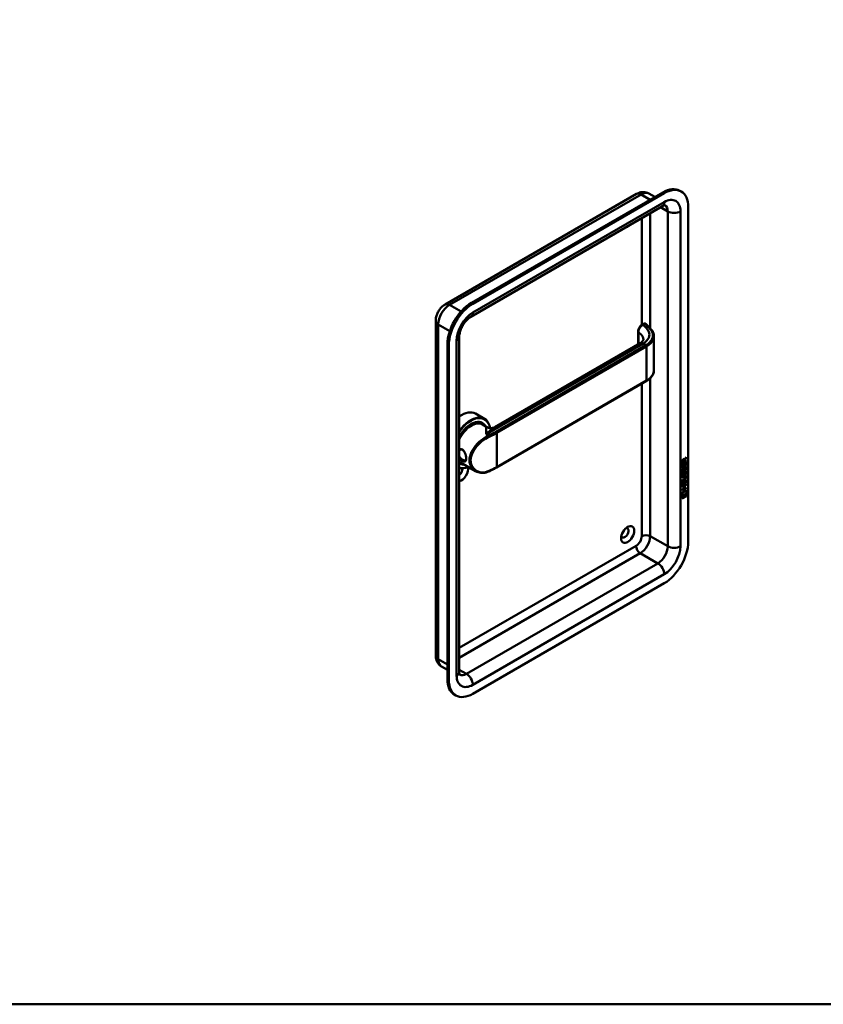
# Model space of a CAD drawing. Header units: millimetres. Extents: x 20 to 833, y 20 to 574.
# Tile 2 of 4: x 273 to 435, y 20 to 218. Entities that reach past the tile are written whole.
import ezdxf

# ---------------------------------------------------------------- set-up
doc = ezdxf.new("R2010")
doc.units = ezdxf.units.MM
doc.header["$LTSCALE"] = 2
for name, color, linetype, lineweight in [('Sichtbare Kanten(DIN)', 7, 'Continuous', 50), ('Sichtbare tangentiale Kanten(DIN)', 7, 'Continuous', 50), ('Skizziergeometrie(DIN)', 7, 'Continuous', 50)]:
    doc.layers.add(name, color=color, linetype=linetype, lineweight=lineweight)

# ---------------------------------------------------------------- blocks, each defined once
blk = doc.blocks.new('Ränder Standardrahmen')
at = {"layer": 'Skizziergeometrie(DIN)', "flags": 128}
blk.add_lwpolyline([(10, 10), (10, 287), (410, 287), (410, 10), (10, 10)], dxfattribs=at)

msp = doc.modelspace()

# ---------------------------------------------------------------- linework, layer by layer
at = {"layer": 'Sichtbare Kanten(DIN)'}
for p, q in [((358.616, 160.629), (397.083, 182.838)), ((402.367, 183.157), (363.901, 160.948)), ((402.65, 182.993), (364.183, 160.785)), ((399.583, 182.907), (400.759, 182.228)), ((406.05, 183.33), (405.767, 183.493)), ((363.811, 158.164), (402.277, 180.373)), ((407.458, 112.938), (407.458, 180.217)), ((356.727, 90.076), (356.727, 157.355)), ((398.56, 156.762), (398.193, 156.55)), ((397.411, 155.213), (397.411, 152.614)), ((359.092, 152.62), (359.092, 85.34)), ((359.375, 152.456), (359.375, 85.177)), ((361.458, 86.81), (361.458, 154.089)), ((368.628, 135.996), (397.807, 152.842)), ((400.577, 154.177), (400.577, 147.39)), ((368.95, 127.87), (399.073, 145.261)), ((364.721, 138.69), (366.531, 137.645)), ((365.974, 136.812), (366.144, 136.714)), ((366.101, 136.508), (367.008, 135.984)), ((364.947, 132.093), (364.947, 132.093)), ((361.458, 128.796), (361.544, 128.746)), ((361.701, 128.887), (364.725, 127.14)), ((407.04, 129.183), (406.274, 128.741)), ((407.083, 129.158), (406.274, 128.692)), ((406.274, 128.692), (406.275, 129.121)), ((406.331, 129.188), (406.331, 128.898)), ((406.373, 128.874), (406.331, 128.898)), ((406.374, 129.164), (406.373, 128.874)), ((406.373, 128.874), (406.661, 129.04)), ((406.618, 129.459), (406.576, 129.484)), ((406.626, 128.599), (406.724, 128.655)), ((406.661, 129.04), (406.661, 129.33)), ((406.682, 128.631), (406.682, 128.207)), ((406.745, 129.496), (406.703, 129.521)), ((407.041, 129.832), (406.718, 129.399)), ((406.718, 129.399), (406.718, 129.121)), ((406.76, 129.374), (406.718, 129.399)), ((406.76, 129.097), (406.718, 129.121)), ((406.724, 128.655), (406.724, 128.183)), ((406.745, 129.496), (407.083, 129.949)), ((407.083, 129.808), (406.76, 129.374)), ((406.76, 129.374), (406.76, 129.097)), ((406.76, 129.097), (407.083, 129.283)), ((406.984, 128.871), (407.083, 128.927)), ((406.984, 128.332), (406.984, 128.871)), ((407.04, 129.258), (407.04, 129.183)), ((407.083, 129.158), (407.04, 129.183)), ((407.04, 128.903), (407.04, 128.291)), ((407.041, 129.892), (407.041, 129.832)), ((407.083, 129.808), (407.041, 129.832)), ((407.083, 128.927), (407.082, 128.266)), ((407.083, 129.949), (407.083, 129.808)), ((407.083, 129.283), (407.083, 129.158)), ((406.274, 128.455), (406.373, 128.512)), ((406.274, 127.8), (406.274, 128.455)), ((407.04, 128.291), (406.274, 127.849)), ((407.082, 128.266), (406.274, 127.8)), ((406.322, 127.575), (406.418, 127.598)), ((406.322, 126.743), (406.418, 126.766)), ((406.33, 128.487), (406.33, 128.004)), ((406.372, 127.98), (406.33, 128.004)), ((406.335, 127.197), (406.337, 127.193)), ((406.405, 127.138), (406.363, 127.163)), ((406.373, 128.512), (406.372, 127.98)), ((406.372, 127.98), (406.625, 128.126)), ((406.378, 127.172), (406.38, 127.168)), ((406.571, 127.252), (406.574, 127.259)), ((406.625, 128.126), (406.626, 128.599)), ((406.721, 126.633), (406.678, 126.657)), ((406.721, 127.465), (406.679, 127.489)), ((406.724, 128.183), (406.682, 128.207)), ((406.735, 126.705), (406.692, 126.73)), ((406.735, 127.537), (406.693, 127.562)), ((406.724, 128.183), (406.984, 128.332)), ((406.788, 127.707), (406.745, 127.731)), ((406.787, 126.875), (406.745, 126.899)), ((406.825, 126.984), (406.821, 126.982)), ((406.825, 127.816), (406.822, 127.814)), ((406.868, 127.791), (406.825, 127.816)), ((406.867, 126.959), (406.825, 126.984)), ((406.868, 127.791), (406.864, 127.789)), ((406.867, 126.959), (406.864, 126.957)), ((406.947, 126.966), (406.904, 126.991)), ((406.947, 127.798), (406.905, 127.823)), ((407.026, 127.338), (406.984, 127.362)), ((407.082, 128.266), (407.04, 128.291)), ((406.271, 124.292), (406.272, 124.947)), ((407.037, 124.782), (406.271, 124.341)), ((407.08, 124.758), (406.271, 124.292)), ((406.272, 125.888), (406.738, 126.157)), ((406.702, 126.062), (406.272, 125.814)), ((406.745, 126.037), (406.272, 125.765)), ((406.272, 125.765), (406.272, 125.888)), ((406.272, 125.256), (406.744, 125.529)), ((406.695, 125.426), (406.272, 125.182)), ((406.737, 125.401), (406.272, 125.133)), ((406.272, 125.133), (406.272, 125.256)), ((406.272, 124.947), (406.37, 125.003)), ((406.328, 124.979), (406.328, 124.496)), ((406.335, 126.365), (406.337, 126.36)), ((406.405, 126.306), (406.362, 126.331)), ((406.37, 125.003), (406.37, 124.472)), ((406.377, 126.34), (406.379, 126.336)), ((406.571, 126.42), (406.574, 126.427)), ((406.623, 125.09), (406.722, 125.147)), ((406.623, 124.618), (406.623, 125.09)), ((406.679, 125.123), (406.679, 124.699)), ((406.722, 124.674), (406.679, 124.699)), ((406.722, 125.147), (406.722, 124.674)), ((406.722, 124.674), (406.981, 124.824)), ((406.939, 126.078), (406.896, 126.102)), ((406.981, 124.824), (406.982, 125.362)), ((406.982, 125.362), (407.08, 125.419)), ((407.026, 126.506), (406.983, 126.53)), ((406.993, 125.925), (406.993, 125.928)), ((407.038, 125.395), (407.037, 124.782)), ((407.08, 124.758), (407.037, 124.782)), ((407.08, 125.419), (407.08, 124.758)), ((406.12, 122.022), (406.25, 122.793)), ((407.185, 122.685), (406.129, 122.076)), ((406.25, 122.793), (407.1, 123.284)), ((407.036, 123.767), (406.27, 123.326)), ((407.079, 123.743), (406.27, 123.277)), ((406.27, 123.4), (406.622, 123.603)), ((406.27, 123.277), (406.27, 123.4)), ((406.271, 124.032), (407.079, 124.498)), ((406.58, 124.136), (406.271, 123.958)), ((406.622, 124.112), (406.271, 123.909)), ((406.271, 123.909), (406.271, 124.032)), ((406.37, 124.472), (406.328, 124.496)), ((406.37, 124.472), (406.623, 124.618)), ((406.622, 124.112), (406.58, 124.136)), ((406.622, 123.603), (406.622, 124.112)), ((406.681, 124.194), (406.68, 123.685)), ((406.723, 123.661), (406.68, 123.685)), ((407.037, 124.4), (406.681, 124.194)), ((406.723, 124.17), (406.681, 124.194)), ((407.079, 124.375), (406.723, 124.17)), ((406.723, 124.17), (406.723, 123.661)), ((406.723, 123.661), (407.079, 123.866)), ((407.036, 123.842), (407.036, 123.767)), ((407.079, 123.743), (407.036, 123.767)), ((407.037, 124.474), (407.037, 124.4)), ((407.079, 124.375), (407.037, 124.4)), ((407.067, 123.264), (407.185, 122.685)), ((407.079, 124.498), (407.079, 124.375)), ((407.079, 123.866), (407.079, 123.743)), ((407.1, 123.284), (407.227, 122.66)), ((407.227, 122.66), (407.185, 122.685)), ((407.227, 122.66), (406.12, 122.022)), ((406.25, 122.004), (407.098, 122.492)), ((407.055, 122.144), (406.25, 121.679)), ((407.097, 122.119), (406.25, 121.63)), ((406.25, 121.63), (406.25, 122.004)), ((407.055, 122.468), (407.055, 122.144)), ((407.097, 122.119), (407.055, 122.144)), ((407.098, 122.492), (407.097, 122.119)), ((364.183, 82.401), (402.65, 104.61)), ((357.916, 87.876), (359.092, 87.197)), ((360.783, 82.064), (360.501, 82.227))]:
    msp.add_line(p, q, dxfattribs=at)
for centre, major_axis, ratio, start_param, end_param in [((402.367, 177.604), (3.4, 5.889), 0.5773503, 0, 0.7853982), ((402.65, 177.441), (3.4, 5.889), 0.5773503, 5.4977871, 7.0685835), ((395.296, 177.768), (0.93, 1.611), 0.5773503, 3.5744147, 4.279567), ((363.901, 155.396), (-3.4, -5.889), 0.5773503, 3.9269908, 5.4977871), ((364.183, 155.232), (-3.4, -5.889), 0.5773503, 3.9269908, 5.4977871), ((398.66, 156.358), (0.053, 0.438), 0.7115312, 0.4902624, 0.4913997), ((398.973, 145.435), (0.1, -0.173), 0.5773503, 0, 0.0000274), ((361.921, 133.84), (2.8, 4.85), 0.5773503, 0, 0.9025257), ((363.731, 132.795), (2.8, 4.85), 0.5773503, 5.6589634, 7.6799693), ((363.787, 132.762), (2.76, 4.78), 0.5773503, 5.6778347, 7.7081085), ((363.787, 132.762), (2.34, 4.053), 0.5773503, 5.9355207, 7.849506), ((363.844, 132.73), (2.3, 3.984), 0.5773503, 5.9872224, 7.8921416), ((363.901, 132.697), (2.26, 3.914), 0.5773503, 6.0522438, 7.938463), ((363.901, 132.697), (2.2, 3.811), 0.5773503, 0, 1.6882468), ((363.759, 132.779), (2.32, 4.018), 0.5773503, 6.0274328, 7.0642824), ((363.674, 132.828), (2.3, 3.984), 0.5773503, 0, 0.2200524), ((363.618, 132.86), (2.32, 4.018), 0.5773503, 6.1459819, 6.2527018), ((363.618, 132.86), (-2.32, -4.018), 0.5773503, 2.5199839, 2.5200278), ((363.897, 132.694), (-2.203, -3.815), 0.5773503, 2.674433, 2.6744346), ((363.901, 132.697), (-2.26, -3.914), 0.5773503, 2.7362453, 2.7362945), ((363.844, 132.73), (2.3, 3.984), 0.5773503, 5.8679166, 5.8679387), ((363.786, 132.761), (-2.761, -4.783), 0.5773503, 2.4246433, 2.4246461), ((363.731, 132.796), (2.8, 4.849), 0.5773503, 5.5511417, 5.5511446), ((363.618, 132.86), (-2.32, -4.018), 0.5773503, 2.1718152, 2.1719112), ((363.901, 132.697), (-2.2, -3.811), 0.5773503, 2.2529999, 2.2530614), ((363.901, 132.697), (-2.26, -3.914), 0.5773503, 2.2548076, 2.2548467), ((363.901, 132.697), (-2.2, -3.811), 0.5773503, 6.1657349, 6.2831853), ((363.901, 132.697), (-2.26, -3.914), 0.5773503, 6.198704, 6.5141268), ((363.844, 132.73), (-2.3, -3.984), 0.5773503, 6.2450254, 6.5791482), ((363.618, 132.86), (-2.32, -4.018), 0.5773503, 0.0668676, 0.1372034), ((363.759, 132.779), (-2.32, -4.018), 0.5773503, 0.0080627, 0.2557525), ((363.787, 132.762), (-2.34, -4.053), 0.5773503, 0.0044756, 0.3476646), ((363.618, 132.86), (1.95, 3.377), 0.5773503, 3.6381161, 3.63813), ((363.618, 132.86), (-2.26, -3.914), 0.5773503, 0.7572816, 0.7573952), ((363.618, 132.86), (1.95, 3.377), 0.5773503, 3.897372, 3.8975282), ((363.618, 132.86), (-2.32, -4.018), 0.5773503, 0.7604291, 0.7604889), ((363.561, 132.893), (-1.91, -3.308), 0.5773503, 0.7821301, 0.7822266), ((363.901, 132.697), (-2.2, -3.811), 0.5773503, 0.7395813, 0.7395891), ((363.901, 132.697), (-2.26, -3.914), 0.5773503, 0.7441382, 0.7441678), ((363.844, 132.73), (2.3, 3.984), 0.5773503, 3.9039309, 3.9039603), ((363.787, 132.762), (2.34, 4.053), 0.5773503, 3.9214565, 3.9214855), ((363.618, 132.86), (1.95, 3.378), 0.5773503, 3.9869784, 3.9870273), ((363.759, 131.309), (0.6, -1.039), 0.5773503, 5.6598599, 5.6599947), ((406.664, 129.128), (0.175, -0.346), 0.8194443, 3.1857579, 4.1585023), ((406.707, 129.104), (0.175, -0.346), 0.8194443, 3.1857579, 4.1585023), ((406.313, 128.85), (0.368, 0.732), 0.3492899, 5.940544, 6.7713516), ((406.27, 128.875), (0.368, 0.732), 0.3492899, 5.940544, 6.1774026), ((363.787, 132.762), (-2.76, -4.78), 0.5773503, 0.1458731, 0.6483166), ((363.731, 132.795), (-2.8, -4.85), 0.5773503, 0.1740124, 0.6669463), ((361.921, 126.818), (0.93, 1.611), 0.5773503, 3.5674587, 5.7658781), ((361.355, 127.145), (0.53, 0.918), 0.5773503, 4.0647701, 5.6285431), ((363.787, 132.762), (-2.76, -4.78), 0.5773503, 0.820878, 0.8208933), ((406.694, 128.42), (-0.327, -1.256), 0.1531706, 6.0266152, 6.0875746), ((406.546, 127.578), (-0.178, -0.418), 0.3257575, 6.0025712, 6.2436438), ((406.736, 128.395), (-0.327, -1.256), 0.1531706, 6.0266152, 6.0875746), ((406.589, 127.553), (-0.178, -0.418), 0.3257575, 6.0025712, 6.4628649), ((406.555, 127.251), (-0.0284, -0.0613), 0.2140411, 1.3865777, 1.6946558), ((406.639, 127.157), (-0.258, -0.67), 0.2801591, 3.0976718, 3.459563), ((406.639, 126.326), (-0.258, -0.669), 0.2803736, 3.0976435, 3.4598023), ((406.681, 126.302), (-0.258, -0.669), 0.2803736, 2.9381095, 3.4598023), ((406.681, 127.133), (-0.258, -0.67), 0.2801591, 2.9381752, 3.459563), ((406.717, 127.682), (-0.352, -1.35), 0.146604, 6.0369992, 6.0961402), ((406.548, 126.75), (-0.18, -0.422), 0.324198, 6.0043675, 6.2441541), ((406.76, 127.658), (-0.352, -1.35), 0.146604, 6.0369992, 6.0961402), ((406.59, 126.726), (-0.18, -0.422), 0.324198, 6.0043675, 6.4621988), ((406.554, 126.419), (-0.0284, -0.0613), 0.2140411, 1.3865777, 1.6946558), ((405.616, 126.332), (1.388, -0.568), 0.6427883, 5.8208171, 6.5391565), ((405.658, 126.308), (1.388, -0.568), 0.6427883, 5.8208171, 6.5391565), ((405.657, 124.006), (1.355, 2.199), 0.2164738, 5.9455732, 6.6640371), ((400.366, 128.577), (6.595, -2.821), 0.2353631, 6.1084229, 6.3833559), ((405.615, 124.031), (1.355, 2.199), 0.2164738, 5.9455732, 6.2455659), ((394.73, 114.734), (-0.53, -0.918), 0.5773503, 5.8272815, 9.8806818), ((402.65, 110.162), (3.4, 5.889), 0.5773503, 3.9269908, 5.4977871), ((363.901, 88.116), (-3.4, -5.889), 0.5773503, 5.4977871, 6.2831853), ((364.183, 87.953), (-3.4, -5.889), 0.5773503, 5.4977871, 7.0685835)]:
    msp.add_ellipse(centre, major_axis=major_axis, ratio=ratio, start_param=start_param, end_param=end_param, dxfattribs=at)
msp.add_ellipse((395.296, 114.408), major_axis=(0.93, 1.611), ratio=0.5773503, dxfattribs=at)
for points, knots in [([(397.083, 182.838), (397.206, 182.908), (397.336, 182.973), (397.618, 183.084), (397.77, 183.131), (398.095, 183.197), (398.269, 183.216), (398.636, 183.211), (398.828, 183.188), (399.213, 183.087), (399.405, 183.01), (399.583, 182.907)], [4.71238898, 4.71238898, 4.71238898, 4.71238898, 4.86946861, 4.86946861, 5.02654825, 5.02654825, 5.18362788, 5.18362788, 5.34070751, 5.34070751, 5.49778714, 5.49778714, 5.49778714, 5.49778714]), ([(402.277, 180.373), (402.377, 180.431), (402.468, 180.474), (402.625, 180.536), (402.69, 180.554), (402.788, 180.574), (402.819, 180.575), (402.841, 180.575), (402.844, 180.575), (402.844, 180.575)], [4.71238898, 4.71238898, 4.71238898, 4.71238898, 4.86946861, 4.86946861, 5.02654825, 5.02654825, 5.18362788, 5.18362788, 5.25799031, 5.25799031, 5.25799031, 5.25799031]), ([(356.727, 157.355), (356.727, 157.638), (356.764, 157.905), (356.887, 158.415), (356.974, 158.658), (357.189, 159.123), (357.317, 159.345), (357.612, 159.763), (357.779, 159.96), (358.159, 160.322), (358.371, 160.487), (358.616, 160.629)], [3.1415927, 3.1415927, 3.1415927, 3.1415927, 3.4557519, 3.4557519, 3.7699112, 3.7699112, 4.0840704, 4.0840704, 4.3982297, 4.3982297, 4.712389, 4.712389, 4.712389, 4.712389]), ([(361.458, 154.089), (361.458, 154.26), (361.476, 154.461), (361.559, 154.916), (361.628, 155.171), (361.819, 155.706), (361.945, 155.987), (362.243, 156.535), (362.417, 156.802), (362.786, 157.286), (362.983, 157.502), (363.364, 157.859), (363.549, 158.001), (363.748, 158.128), (363.78, 158.147), (363.811, 158.164)], [3.1415927, 3.1415927, 3.1415927, 3.1415927, 3.3743042, 3.3743042, 3.622285, 3.622285, 3.8827802, 3.8827802, 4.1487813, 4.1487813, 4.4119184, 4.4119184, 4.6639377, 4.6639377, 4.712389, 4.712389, 4.712389, 4.712389]), ([(397.411, 155.215), (397.411, 155.334), (397.431, 155.458), (397.501, 155.702), (397.553, 155.825), (397.681, 156.057), (397.759, 156.168), (397.929, 156.356), (398.021, 156.437), (398.143, 156.52), (398.168, 156.536), (398.194, 156.551)], [0, 0, 0, 0, 0.0978621, 0.0978621, 0.19676022, 0.19676022, 0.29632389, 0.29632389, 0.39146772, 0.39146772, 0.41628363, 0.41628363, 0.41628363, 0.41628363]), ([(398.573, 156.77), (398.614, 156.791), (398.658, 156.807), (398.746, 156.818), (398.792, 156.814), (398.85, 156.797), (398.865, 156.792), (398.88, 156.784)], [0.003801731, 0.003801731, 0.003801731, 0.003801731, 0.038881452, 0.038881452, 0.072519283, 0.072519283, 0.085172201, 0.085172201, 0.085172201, 0.085172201]), ([(398.902, 156.776), (398.907, 156.773), (398.912, 156.77), (398.923, 156.763), (398.928, 156.759), (398.939, 156.752), (398.944, 156.748), (398.954, 156.739), (398.959, 156.735), (398.97, 156.726), (398.974, 156.721), (398.979, 156.716)], [0, 0, 0, 0, 0.05585054, 0.05585054, 0.11170107, 0.11170107, 0.16755161, 0.16755161, 0.22340214, 0.22340214, 0.27925268, 0.27925268, 0.27925268, 0.27925268]), ([(398.979, 156.716), (399.331, 156.349), (399.701, 156), (400.206, 155.409), (400.339, 155.196), (400.528, 154.742), (400.579, 154.497), (400.579, 154.254)], [0, 0, 0, 0, 0.5455842, 0.5455842, 0.8222929, 0.8222929, 1.1153733, 1.1153733, 1.1153733, 1.1153733]), ([(397.825, 152.852), (397.999, 152.955), (398.139, 153.066), (398.346, 153.276), (398.408, 153.374), (398.466, 153.503), (398.473, 153.542), (398.473, 153.588)], [0.0086223, 0.0086223, 0.0086223, 0.0086223, 0.22827387, 0.22827387, 0.46329238, 0.46329238, 0.69342197, 0.69342197, 0.69342197, 0.69342197]), ([(400.579, 147.393), (400.579, 147.086), (400.497, 146.774), (400.184, 146.187), (399.945, 145.905), (399.475, 145.515), (399.283, 145.382), (399.073, 145.261)], [0, 0, 0, 0, 0.37141462, 0.37141462, 0.75430173, 0.75430173, 0.97371288, 0.97371288, 0.97371288, 0.97371288]), ([(367.011, 135.982), (367.102, 135.93), (367.22, 135.877), (367.502, 135.797), (367.673, 135.774), (368.059, 135.783), (368.283, 135.835), (368.526, 135.941), (368.58, 135.968), (368.629, 135.996)], [0, 0, 0, 0, 0.14099864, 0.14099864, 0.30582273, 0.30582273, 0.51807667, 0.51807667, 0.58245456, 0.58245456, 0.58245456, 0.58245456]), ([(362.081, 129.204), (362.223, 129.121), (362.486, 129.021), (362.746, 129.106), (362.876, 129.429), (362.876, 130.134), (362.616, 131.007), (362.093, 131.522), (361.716, 131.611), (361.514, 131.567), (361.458, 131.546)], [-2.1150479, -2.1150479, -2.1150479, -2.1150479, -1.9639931, -1.8129167, -1.6618403, -1.510764, -1.2086112, -1.0575348, -0.9064584, -0.8436864, -0.8436864, -0.8436864, -0.8436864]), ([(361.459, 131.362), (361.553, 131.428), (361.663, 131.468), (361.78, 131.475), (361.912, 131.484), (362.052, 131.451), (362.18, 131.377), (362.243, 131.341), (362.303, 131.295), (362.36, 131.24)], [2.88794409, 2.88794409, 2.88794409, 2.88794409, 3.02152791, 3.02152791, 3.02152791, 3.1726043, 3.1726043, 3.1726043, 3.2471472, 3.2471472, 3.2471472, 3.2471472]), ([(362.18, 129.418), (362.18, 129.418), (362.18, 129.418), (362.18, 129.418), (361.94, 129.556), (361.659, 129.792), (361.458, 130.064)], [2.11504783, 2.11504783, 2.11504783, 2.11504783, 2.11506954, 2.11506954, 2.11506954, 2.3998572, 2.3998572, 2.3998572, 2.3998572]), ([(361.458, 129.72), (361.652, 129.503), (361.878, 129.321), (362.08, 129.204), (362.08, 129.204), (362.08, 129.204), (362.081, 129.204)], [-0.21405663, -0.21405663, -0.21405663, -0.21405663, 0, 0, 0, 0.00002161, 0.00002161, 0.00002161, 0.00002161]), ([(362.871, 129.718), (362.869, 129.682), (362.865, 129.648), (362.86, 129.616), (362.842, 129.495), (362.804, 129.404), (362.748, 129.348), (362.691, 129.293), (362.616, 129.272), (362.52, 129.285), (362.424, 129.297), (362.308, 129.344), (362.18, 129.418)], [3.7372176, 3.7372176, 3.7372176, 3.7372176, 3.77690989, 3.77690989, 3.77690989, 3.92798628, 3.92798628, 3.92798628, 4.07906268, 4.07906268, 4.07906268, 4.23011736, 4.23011736, 4.23011736, 4.23011736]), ([(367.438, 127.092), (367.076, 126.926), (366.695, 126.826), (365.95, 126.765), (365.576, 126.806), (365.057, 126.972), (364.885, 127.048), (364.725, 127.14)], [0, 0, 0, 0, 0.34248218, 0.34248218, 0.69084504, 0.69084504, 0.87346672, 0.87346672, 0.87346672, 0.87346672]), ([(368.95, 127.87), (368.855, 127.815), (368.758, 127.76), (368.562, 127.652), (368.464, 127.599), (368.264, 127.494), (368.163, 127.442), (367.959, 127.34), (367.856, 127.289), (367.649, 127.189), (367.544, 127.14), (367.438, 127.092)], [1.57079633, 1.57079633, 1.57079633, 1.57079633, 1.59374743, 1.59374743, 1.61669853, 1.61669853, 1.63964964, 1.63964964, 1.66260074, 1.66260074, 1.68555184, 1.68555184, 1.68555184, 1.68555184]), ([(406.896, 126.102), (406.894, 126.104), (406.891, 126.105), (406.871, 126.114), (406.851, 126.115), (406.79, 126.107), (406.745, 126.087), (406.702, 126.062)], [-0.073381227, -0.073381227, -0.073381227, -0.073381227, -0.069646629, -0.069646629, -0.045196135, -0.045196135, 0, 0, 0, 0]), ([(406.993, 125.928), (406.993, 125.943), (406.993, 125.958), (406.988, 126), (406.982, 126.025), (406.961, 126.062), (406.948, 126.074), (406.914, 126.089), (406.894, 126.091), (406.832, 126.082), (406.787, 126.062), (406.745, 126.037)], [-0.13394602, -0.13394602, -0.13394602, -0.13394602, -0.11996159, -0.11996159, -0.09310912, -0.09310912, -0.06964663, -0.06964663, -0.04519613, -0.04519613, 0, 0, 0, 0]), ([(357.916, 87.876), (357.738, 87.979), (357.575, 88.107), (357.295, 88.39), (357.179, 88.545), (356.992, 88.86), (356.922, 89.02), (356.816, 89.335), (356.781, 89.489), (356.736, 89.789), (356.727, 89.935), (356.727, 90.076)], [2.35619449, 2.35619449, 2.35619449, 2.35619449, 2.51327412, 2.51327412, 2.67035376, 2.67035376, 2.82743339, 2.82743339, 2.98451302, 2.98451302, 3.14159265, 3.14159265, 3.14159265, 3.14159265]), ([(361.567, 86.218), (361.567, 86.218), (361.565, 86.221), (361.554, 86.239), (361.539, 86.268), (361.508, 86.362), (361.491, 86.427), (361.466, 86.594), (361.458, 86.695), (361.458, 86.81)], [2.59599132, 2.59599132, 2.59599132, 2.59599132, 2.67035376, 2.67035376, 2.82743339, 2.82743339, 2.98451302, 2.98451302, 3.14159265, 3.14159265, 3.14159265, 3.14159265])]:
    msp.add_open_spline(points, degree=3, knots=knots, dxfattribs=at)
for points in [[(398.472, 153.59), (398.472, 153.589), (398.472, 153.589), (398.472, 153.588)], [(400.577, 154.249), (400.577, 154.251), (400.577, 154.252), (400.577, 154.254)], [(406.275, 129.121), (406.279, 129.268), (406.345, 129.457), (406.518, 129.557)], [(406.576, 129.484), (406.554, 129.496), (406.523, 129.494), (406.477, 129.468)], [(406.661, 129.33), (406.661, 129.419), (406.637, 129.511), (406.519, 129.443)], [(406.287, 127.072), (406.262, 127.136), (406.254, 127.208), (406.265, 127.322)], [(406.265, 127.322), (406.27, 127.37), (406.282, 127.444), (406.302, 127.512)], [(406.265, 126.49), (406.27, 126.538), (406.282, 126.612), (406.302, 126.68)], [(406.446, 127.013), (406.382, 126.987), (406.317, 126.997), (406.287, 127.072)], [(406.302, 127.512), (406.308, 127.532), (406.322, 127.575), (406.322, 127.575)], [(406.302, 126.68), (406.307, 126.7), (406.322, 126.743), (406.322, 126.743)], [(406.332, 127.445), (406.314, 127.352), (406.312, 127.278), (406.328, 127.217)], [(406.403, 127.038), (406.373, 127.025), (406.342, 127.021), (406.315, 127.028)], [(406.365, 126.754), (406.355, 126.712), (406.338, 126.647), (406.331, 126.613)], [(406.366, 127.586), (406.355, 127.544), (406.338, 127.479), (406.332, 127.445)], [(406.374, 127.421), (406.356, 127.328), (406.354, 127.254), (406.371, 127.193)], [(406.418, 127.598), (406.418, 127.598), (406.384, 127.472), (406.374, 127.421)], [(406.418, 126.766), (406.418, 126.766), (406.384, 126.64), (406.374, 126.589)], [(406.447, 127.059), (406.418, 127.043), (406.412, 127.041), (406.403, 127.038)], [(406.438, 127.132), (406.479, 127.136), (406.533, 127.179), (406.562, 127.233)], [(406.489, 127.034), (406.461, 127.018), (406.455, 127.017), (406.446, 127.013)], [(406.624, 127.28), (406.592, 127.193), (406.537, 127.109), (406.447, 127.059)], [(406.667, 127.256), (406.634, 127.168), (406.579, 127.085), (406.489, 127.034)], [(406.574, 127.259), (406.594, 127.307), (406.61, 127.369), (406.625, 127.458)], [(406.679, 127.489), (406.664, 127.402), (406.646, 127.338), (406.624, 127.28)], [(406.678, 126.657), (406.663, 126.57), (406.645, 126.506), (406.624, 126.448)], [(406.625, 127.458), (406.649, 127.592), (406.678, 127.678), (406.718, 127.756)], [(406.625, 126.626), (406.649, 126.76), (406.678, 126.846), (406.717, 126.924)], [(406.721, 126.633), (406.705, 126.545), (406.688, 126.481), (406.666, 126.424)], [(406.721, 127.465), (406.706, 127.377), (406.688, 127.313), (406.667, 127.256)], [(406.692, 126.73), (406.69, 126.719), (406.679, 126.658), (406.678, 126.657)], [(406.693, 127.562), (406.691, 127.551), (406.679, 127.49), (406.679, 127.489)], [(406.745, 126.899), (406.725, 126.859), (406.708, 126.804), (406.692, 126.73)], [(406.745, 127.731), (406.725, 127.691), (406.708, 127.636), (406.693, 127.562)], [(406.717, 126.924), (406.744, 126.975), (406.781, 127.02), (406.831, 127.057)], [(406.718, 127.756), (406.744, 127.807), (406.781, 127.852), (406.832, 127.889)], [(406.735, 127.537), (406.733, 127.526), (406.722, 127.465), (406.721, 127.465)], [(406.735, 126.705), (406.732, 126.694), (406.721, 126.633), (406.721, 126.633)], [(406.788, 127.707), (406.768, 127.666), (406.751, 127.611), (406.735, 127.537)], [(406.787, 126.875), (406.767, 126.834), (406.75, 126.779), (406.735, 126.705)], [(406.822, 127.814), (406.788, 127.794), (406.766, 127.771), (406.745, 127.731)], [(406.821, 126.982), (406.787, 126.962), (406.766, 126.939), (406.745, 126.899)], [(406.864, 126.957), (406.829, 126.937), (406.808, 126.914), (406.787, 126.875)], [(406.864, 127.789), (406.83, 127.77), (406.809, 127.747), (406.788, 127.707)], [(406.831, 127.057), (406.913, 127.116), (406.993, 127.13), (407.047, 127.058)], [(406.832, 127.889), (406.913, 127.948), (406.993, 127.962), (407.048, 127.89)], [(406.922, 127.306), (406.922, 127.306), (406.966, 127.414), (406.983, 127.517)], [(407.026, 127.338), (407.021, 127.336), (406.922, 127.306), (406.922, 127.306)], [(406.922, 126.474), (406.922, 126.474), (406.965, 126.582), (406.982, 126.685)], [(406.984, 127.362), (406.981, 127.361), (406.96, 127.355), (406.938, 127.348)], [(406.982, 126.685), (407.002, 126.805), (407.001, 126.895), (406.971, 126.942)], [(406.983, 127.517), (407.002, 127.637), (407.002, 127.727), (406.972, 127.774)], [(407.047, 126.801), (407.038, 126.688), (406.994, 126.555), (406.983, 126.53)], [(407.048, 127.633), (407.039, 127.52), (406.994, 127.387), (406.984, 127.362)], [(406.987, 127.102), (406.993, 127.097), (406.999, 127.09), (407.005, 127.082)], [(406.988, 127.934), (406.994, 127.929), (407, 127.922), (407.006, 127.915)], [(407.005, 127.082), (407.036, 127.041), (407.051, 126.979), (407.051, 126.891)], [(407.006, 127.915), (407.037, 127.873), (407.052, 127.811), (407.052, 127.723)], [(407.09, 127.609), (407.081, 127.496), (407.037, 127.362), (407.026, 127.338)], [(407.089, 126.777), (407.081, 126.664), (407.036, 126.53), (407.026, 126.506)], [(407.047, 127.058), (407.079, 127.017), (407.094, 126.954), (407.094, 126.866)], [(407.051, 126.891), (407.051, 126.863), (407.049, 126.834), (407.047, 126.801)], [(407.048, 127.89), (407.079, 127.849), (407.094, 127.786), (407.094, 127.698)], [(407.052, 127.723), (407.052, 127.695), (407.05, 127.666), (407.048, 127.633)], [(407.094, 126.866), (407.094, 126.838), (407.092, 126.809), (407.089, 126.777)], [(407.094, 127.698), (407.094, 127.67), (407.092, 127.641), (407.09, 127.609)], [(406.287, 126.24), (406.261, 126.304), (406.253, 126.376), (406.265, 126.49)], [(406.445, 126.181), (406.382, 126.155), (406.317, 126.165), (406.287, 126.24)], [(406.331, 126.613), (406.315, 126.53), (406.311, 126.449), (406.328, 126.385)], [(406.403, 126.206), (406.372, 126.193), (406.342, 126.189), (406.315, 126.196)], [(406.374, 126.589), (406.356, 126.496), (406.354, 126.422), (406.37, 126.361)], [(406.446, 126.227), (406.418, 126.211), (406.412, 126.209), (406.403, 126.206)], [(406.437, 126.3), (406.479, 126.304), (406.532, 126.347), (406.562, 126.401)], [(406.489, 126.202), (406.46, 126.186), (406.454, 126.185), (406.445, 126.181)], [(406.624, 126.448), (406.591, 126.361), (406.536, 126.277), (406.446, 126.227)], [(406.666, 126.424), (406.634, 126.336), (406.579, 126.253), (406.489, 126.202)], [(406.574, 126.427), (406.593, 126.474), (406.609, 126.537), (406.625, 126.626)], [(407.026, 126.506), (407.02, 126.504), (406.922, 126.474), (406.922, 126.474)], [(406.983, 126.53), (406.981, 126.529), (406.96, 126.523), (406.937, 126.516)]]:
    msp.add_open_spline(points, degree=3, dxfattribs=at)
at = {"layer": 'Sichtbare tangentiale Kanten(DIN)'}
for p, q in [((359.516, 160.54), (397.983, 182.748)), ((397.983, 182.748), (399.822, 181.687)), ((402.65, 182.993), (402.367, 183.157)), ((402.65, 181.197), (364.183, 158.988)), ((401.904, 180.158), (403.357, 179.319)), ((399.822, 155.849), (399.822, 178.955)), ((403.357, 179.319), (403.357, 112.04)), ((405.903, 112.04), (405.903, 179.319)), ((398.125, 177.976), (398.125, 156.507)), ((359.516, 160.54), (361.826, 159.206)), ((364.183, 160.785), (363.901, 160.948)), ((357.254, 156.621), (359.563, 155.287)), ((357.254, 89.341), (357.254, 156.621)), ((398.125, 156.355), (398.125, 156.353)), ((398.393, 156.53), (398.802, 156.766)), ((397.471, 152.648), (397.471, 155.093)), ((359.375, 152.456), (359.092, 152.62)), ((360.931, 153.355), (360.931, 86.075)), ((366.87, 134.575), (398.407, 152.783)), ((398.973, 152.456), (368.85, 135.065)), ((398.973, 152.456), (398.407, 152.783)), ((368.992, 134.82), (399.114, 152.211)), ((399.114, 145.353), (399.114, 152.211)), ((399.114, 145.353), (368.992, 127.961)), ((398.125, 144.714), (398.125, 114.081)), ((399.822, 145.867), (399.822, 145.867)), ((399.822, 114.081), (399.822, 145.813)), ((366.87, 134.575), (367.355, 134.295)), ((368.992, 127.961), (368.992, 134.82)), ((362.08, 129.204), (362.18, 129.418)), ((406.374, 129.164), (406.331, 129.188)), ((406.519, 129.443), (406.477, 129.468)), ((406.371, 127.193), (406.328, 127.217)), ((406.374, 127.421), (406.332, 127.445)), ((406.378, 127.172), (406.335, 127.197)), ((406.38, 127.168), (406.337, 127.193)), ((406.446, 127.013), (406.403, 127.038)), ((406.489, 127.034), (406.447, 127.059)), ((406.667, 127.256), (406.624, 127.28)), ((406.864, 126.957), (406.821, 126.982)), ((406.864, 127.789), (406.822, 127.814)), ((407.047, 127.058), (407.005, 127.082)), ((407.048, 127.89), (407.006, 127.915)), ((407.089, 126.777), (407.047, 126.801)), ((407.09, 127.609), (407.048, 127.633)), ((407.094, 126.866), (407.051, 126.891)), ((407.094, 127.698), (407.052, 127.723)), ((406.37, 126.361), (406.328, 126.385)), ((406.374, 126.589), (406.331, 126.613)), ((406.377, 126.34), (406.335, 126.365)), ((406.379, 126.336), (406.337, 126.36)), ((406.445, 126.181), (406.403, 126.206)), ((406.489, 126.202), (406.446, 126.227)), ((406.666, 126.424), (406.624, 126.448)), ((406.737, 125.401), (406.695, 125.426)), ((406.745, 126.037), (406.702, 126.062)), ((407.093, 125.984), (407.051, 126.009)), ((399.822, 114.081), (403.357, 112.04)), ((396.993, 112.121), (361.458, 91.605)), ((361.458, 89.646), (397.842, 110.652)), ((397.842, 110.652), (401.377, 108.611)), ((401.377, 108.611), (362.911, 86.402)), ((364.183, 84.197), (402.65, 106.406)), ((357.254, 89.341), (359.092, 88.28)), ((361.458, 87.241), (362.911, 86.402)), ((359.375, 85.177), (359.092, 85.34))]:
    msp.add_line(p, q, dxfattribs=at)
for centre, major_axis, ratio, start_param, end_param in [((397.983, 181.279), (-0.9, 1.559), 0.5773503, 5.4977871, 6.2831853), ((397.983, 180.136), (1.6, 2.771), 0.5773503, 0, 0.7853982), ((401.377, 181.932), (0.9, -1.559), 0.5773503, 0, 0.7853982), ((402.65, 177.441), (2.3, 3.984), 0.5773503, 5.4977871, 7.0685835), ((401.377, 178.176), (1.4, 2.425), 0.5773503, 5.4977871, 6.2524685), ((404.63, 180.054), (1.8, 0), 0.5773503, 3.9269908, 5.4977871), ((359.516, 157.927), (1.6, 2.771), 0.5773503, 0.7853982, 2.3561945), ((359.516, 159.07), (-0.9, 1.559), 0.5773503, 5.4977871, 6.2831853), ((364.183, 155.232), (-2.3, -3.984), 0.5773503, 3.9269908, 5.4977871), ((362.911, 159.723), (0.9, -1.559), 0.5773503, 0, 0.7853982), ((358.527, 157.355), (-1.8, 0), 0.5773503, 0, 0.7853982), ((398.393, 156.204), (-0.2, 0.346), 0.5773503, 5.4977871, 6.2767772), ((398.66, 156.358), (0.053, 0.438), 0.7115312, 5.989184, 6.7734477), ((398.802, 156.603), (0.1, 0.173), 0.5773503, 0, 0.7853982), ((398.66, 156.685), (0.2, 0), 0.5773503, 0.5061455, 0.7853982), ((398.835, 156.577), (0.144, 0.139), 0.714124, 0.0043448, 0.9697838), ((397.811, 155.215), (-0.4, 0), 0.5773503, 0.0007119, 0.5547497), ((359.658, 154.089), (1.8, 0), 0.5773503, 5.4977871, 6.2831853), ((398.407, 151.803), (-0.6, 1.039), 0.5773503, 5.4977871, 6.2831853), ((398.973, 152.293), (-0.1, 0.173), 0.5773503, 3.9269908, 5.4977871), ((398.973, 145.435), (0.1, -0.173), 0.5773503, 0.0000274, 0.7853982), ((356.499, 142.196), (-17.467, 0), 0.5773503, 2.241439, 2.3561945), ((356.499, 142.032), (17.667, 0), 0.5773503, 5.3830316, 5.4977871), ((368.85, 134.902), (-0.1, 0.173), 0.5773503, 3.9269908, 5.4977871), ((367.355, 134.132), (-0.083, 0.182), 0.5074441, 3.9781465, 5.5489428), ((367.355, 127.274), (0.083, -0.182), 0.5074441, 0.0021279, 0.8365539), ((356.499, 135.174), (-17.667, 0), 0.5773503, 2.241439, 2.3561945), ((368.85, 128.043), (0.1, -0.173), 0.5773503, 0, 0.7853982), ((396.993, 113.428), (-0.8, -1.386), 0.5773503, 0.7853982, 2.3561945), ((397.842, 112.938), (1.4, 2.425), 0.5773503, 3.9269908, 5.4977871), ((398.973, 113.591), (-1.2, 0), 0.5773503, 3.9269908, 5.4977871), ((397.842, 111.632), (-0.6, 1.039), 0.5773503, 0.7853982, 2.3561945), ((401.377, 110.897), (-1.4, -2.425), 0.5773503, 0.7853982, 2.3561945), ((402.65, 110.162), (2.3, 3.984), 0.5773503, 3.9269908, 5.4977871), ((404.63, 112.775), (-1.8, 0), 0.5773503, 0.7853982, 2.3561945), ((401.377, 107.141), (-0.9, 1.559), 0.5773503, 3.9269908, 5.4977871), ((358.527, 90.076), (-1.8, 0), 0.5773503, 0, 0.7853982), ((359.516, 90.648), (-1.6, -2.771), 0.5773503, 5.4977871, 6.2831853), ((359.658, 86.81), (1.8, 0), 0.5773503, 5.4977871, 6.2831853), ((364.183, 87.953), (-2.3, -3.984), 0.5773503, 5.4977871, 7.0685835), ((362.911, 88.688), (-1.4, -2.425), 0.5773503, 0.0307168, 0.7853982), ((362.911, 84.932), (-0.9, 1.559), 0.5773503, 3.9269908, 5.4977871)]:
    msp.add_ellipse(centre, major_axis=major_axis, ratio=ratio, start_param=start_param, end_param=end_param, dxfattribs=at)
for points, knots in [([(397.471, 155.093), (397.471, 155.391), (397.711, 156.02), (398.189, 156.429), (398.393, 156.53)], [-0.31848654, -0.31848654, -0.31848654, -0.31848654, -0.13649423, 0, 0, 0, 0]), ([(398.407, 152.783), (398.962, 153.103), (399.749, 153.924), (399.708, 154.999), (399.178, 155.799), (398.753, 156.195), (398.451, 156.476), (398.393, 156.53)], [0, 0, 0, 0, 0.5877823, 1.1762678, 1.3496016, 1.6962691, 1.7794277, 1.7794277, 1.7794277, 1.7794277]), ([(398.835, 156.741), (399.149, 156.414), (399.463, 156.087), (400.062, 155.463), (400.444, 154.805), (400.364, 153.852), (399.826, 153.05), (399.284, 152.636), (398.973, 152.456)], [0.1327045, 0.1327045, 0.1327045, 0.1327045, 0.6185048, 0.6185048, 1.0587804, 1.499056, 1.8292627, 2.1594694, 2.1594694, 2.1594694, 2.1594694]), ([(397.471, 155.093), (397.497, 155.069), (397.523, 155.045), (397.549, 155.022), (397.859, 154.734), (398.176, 154.443), (398.341, 154.12), (398.428, 153.95), (398.472, 153.77), (398.472, 153.59)], [-1.73263206, -1.73263206, -1.73263206, -1.73263206, -1.68478471, -1.68478471, -1.68478471, -1.10985337, -1.10985337, -1.10985337, -0.8060439, -0.8060439, -0.8060439, -0.8060439]), ([(399.114, 152.211), (399.723, 152.563), (400.173, 153.007), (400.401, 153.486), (400.519, 153.734), (400.577, 153.991), (400.577, 154.249)], [-2.15946939, -2.15946939, -2.15946939, -2.15946939, -1.53628687, -1.53628687, -1.53628687, -1.21368934, -1.21368934, -1.21368934, -1.21368934]), ([(400.579, 147.39), (400.579, 147.382), (400.577, 147.125), (400.453, 146.62), (399.951, 145.927), (399.417, 145.528), (399.114, 145.353)], [-0.93490735, -0.93490735, -0.93490735, -0.93490735, -0.92457874, -0.61638583, -0.30819291, 0, 0, 0, 0]), ([(367.011, 135.982), (366.991, 135.994), (366.949, 136.004), (366.905, 135.963), (366.875, 135.853), (366.854, 135.633), (366.853, 135.236), (366.865, 134.811), (366.87, 134.578), (366.87, 134.576), (366.87, 134.575)], [0.4262491, 0.4262491, 0.4262491, 0.4262491, 0.562781, 0.7503747, 0.9379684, 1.1255621, 1.5007494, 1.8759368, 1.8759368, 1.8780016, 1.8780016, 1.8780016, 1.8780016]), ([(366.87, 134.575), (366.872, 134.576), (366.873, 134.577), (367.086, 134.789), (367.514, 135.191), (368.045, 135.617), (368.414, 135.868), (368.573, 135.964), (368.628, 135.996)], [-1.8780016, -1.8780016, -1.8780016, -1.8780016, -1.8759368, -1.8759368, -1.5007494, -1.1255621, -0.9379684, -0.8386413, -0.8386413, -0.8386413, -0.8386413]), ([(367.355, 134.295), (366.835, 134.055), (366.293, 133.707), (365.787, 133.286), (365.281, 132.865), (364.812, 132.372), (364.434, 131.839), (364.057, 131.305), (363.772, 130.731), (363.629, 130.163), (363.486, 129.595), (363.486, 129.033), (363.629, 128.544), (363.772, 128.056), (364.057, 127.638), (364.434, 127.338), (364.526, 127.266), (364.623, 127.2), (364.724, 127.141)], [-3.3432814, -3.3432814, -3.3432814, -3.3432814, -2.8656698, -2.8656698, -2.8656698, -2.3880581, -2.3880581, -2.3880581, -1.9104465, -1.9104465, -1.9104465, -1.4328349, -1.4328349, -1.4328349, -0.9552233, -0.9552233, -0.9552233, -0.839339, -0.839339, -0.839339, -0.839339]), ([(367.479, 127.183), (366.975, 126.952), (366.448, 126.857), (365.955, 126.898), (365.463, 126.938), (365.005, 127.114), (364.636, 127.402), (364.268, 127.689), (363.989, 128.088), (363.849, 128.555), (363.71, 129.023), (363.71, 129.559), (363.85, 130.1), (363.99, 130.642), (364.268, 131.189), (364.637, 131.698), (365.005, 132.206), (365.463, 132.676), (365.955, 133.077), (366.448, 133.478), (366.975, 133.811), (367.479, 134.042)], [0, 0, 0, 0, 0.4776116, 0.4776116, 0.4776116, 0.9552233, 0.9552233, 0.9552233, 1.4328349, 1.4328349, 1.4328349, 1.9104465, 1.9104465, 1.9104465, 2.3880581, 2.3880581, 2.3880581, 2.8656698, 2.8656698, 2.8656698, 3.3432814, 3.3432814, 3.3432814, 3.3432814])]:
    msp.add_open_spline(points, degree=3, knots=knots, dxfattribs=at)

# ---------------------------------------------------------------- block references
at = {"xscale": 2, "yscale": 2, "zscale": 2}
msp.add_blockref('Ränder Standardrahmen', (0, 0), dxfattribs=at)

doc.saveas('drawing.dxf')
